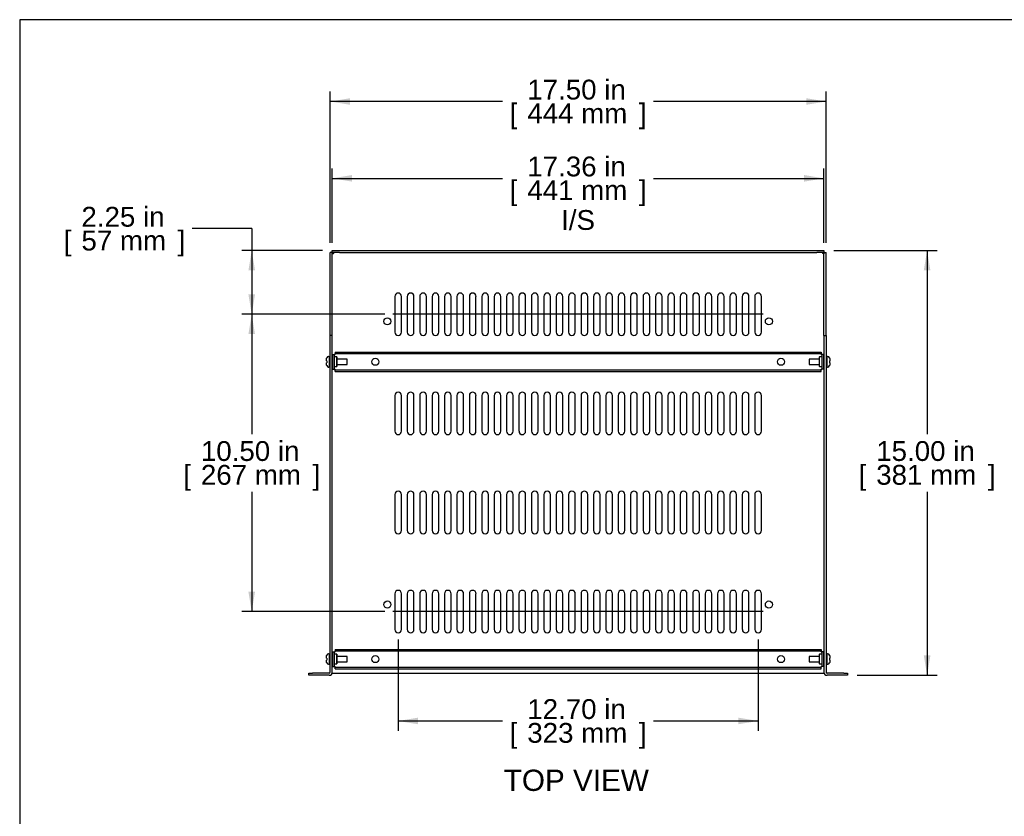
# Model space of a CAD drawing. Header units: inches. Extents: x 0 to 80, y 0 to 59.8.
# Tile 2 of 17: x 0 to 34.8, y 31.6 to 59.8. Entities that reach past the tile are written whole.
import ezdxf
from ezdxf.enums import TextEntityAlignment as Align
from ezdxf.lldxf.tags import DXFTag

# ---------------------------------------------------------------- set-up
doc = ezdxf.new("R2010")
doc.units = ezdxf.units.IN
doc.header["$MEASUREMENT"] = 0
for name, color, linetype in [('COM56860-4', 7, 'Continuous'), ('COM56863', 7, 'Continuous'), ('Default', 7, 'Continuous'), ('NTS16847', 7, 'Continuous'), ('SCS19498', 7, 'Continuous')]:
    doc.layers.add(name, color=color, linetype=linetype)
doc.styles.add('SEACAD_Arial', font='arial.ttf')
tags = doc.linetypes.add('CENTER2', pattern=[1.125, 0.75, -0.125, 0.125, -0.125]).pattern_tags.tags
tags[10:11] = [DXFTag(74, 4), DXFTag(75, 0), DXFTag(340, '0'), DXFTag(46, 0.0), DXFTag(50, 0.0), DXFTag(44, 0.0), DXFTag(45, 0.0)]
tags[8:9] = [DXFTag(74, 4), DXFTag(75, 0), DXFTag(340, '0'), DXFTag(46, 0.0), DXFTag(50, 0.0), DXFTag(44, 0.0), DXFTag(45, 0.0)]
tags[6:7] = [DXFTag(74, 4), DXFTag(75, 0), DXFTag(340, '0'), DXFTag(46, 0.0), DXFTag(50, 0.0), DXFTag(44, 0.0), DXFTag(45, 0.0)]
tags[4:5] = [DXFTag(74, 4), DXFTag(75, 0), DXFTag(340, '0'), DXFTag(46, 0.0), DXFTag(50, 0.0), DXFTag(44, 0.0), DXFTag(45, 0.0)]
doc.dimstyles.new('WEB', dxfattribs={"dimtxt": 0.7, "dimasz": 0.7, "dimexe": 0.35, "dimexo": 0.35, "dimgap": 0.35, "dimtad": 0, "dimtih": 1, "dimtoh": 1, "dimzin": 4, "dimdsep": 46, "dimtxsty": 'SEACAD_Arial', "dimblk1": '_SE_FILLED', "dimblk2": '_SE_FILLED', "dimsah": 1, "dimcen": 0.35, "dimadec": 0, "dimazin": 0, "dimtfac": 1, "dimtofl": 0, "dimtmove": 0, "dimatfit": 3, "dimfxl": 1, "dimtolj": 1, "dimtzin": 4, "dimarcsym": 0})

# ---------------------------------------------------------------- blocks, each defined once
blk = doc.blocks.new('SEANNOT_GROUP3')
at = {"layer": 'Default', "color": 7, "linetype": 'CENTER2'}
blk.add_line((26.251, 49.379), (13.176, 49.379), dxfattribs=at)
blk = doc.blocks.new('SEANNOT_GROUP4')
at = {"layer": 'Default', "color": 7, "linetype": 'CENTER2'}
blk.add_line((26.251, 38.879), (13.176, 38.879), dxfattribs=at)
blk = doc.blocks.new('SE3')
at = {"layer": 'COM56860-4', "color": 7, "linetype": 'Continuous'}
for p, q in [((11.036, 51.557), (10.964, 51.557)), ((10.964, 48.629), (10.964, 51.557)), ((11.036, 51.629), (11.286, 51.629)), ((11.036, 51.557), (11.036, 51.629)), ((11.036, 48.629), (11.036, 51.557)), ((11.286, 51.557), (11.036, 51.557)), ((11.067, 51.526), (11.072, 51.521)), ((11.067, 51.526), (11.072, 51.521)), ((11.286, 51.629), (28.142, 51.629)), ((11.286, 51.557), (28.142, 51.557)), ((28.142, 51.629), (28.392, 51.629)), ((28.392, 51.557), (28.142, 51.557)), ((28.361, 51.526), (28.356, 51.521)), ((28.361, 51.526), (28.356, 51.521)), ((28.392, 51.629), (28.392, 51.557)), ((28.392, 51.557), (28.464, 51.557)), ((28.392, 48.629), (28.392, 51.557)), ((28.464, 48.629), (28.464, 51.557)), ((13.245, 50.011), (13.245, 48.746)), ((13.48, 48.746), (13.48, 50.011)), ((13.683, 50.011), (13.683, 48.746)), ((13.918, 48.746), (13.918, 50.011)), ((14.121, 50.011), (14.121, 48.746)), ((14.356, 48.746), (14.356, 50.011)), ((14.559, 50.011), (14.559, 48.746)), ((14.794, 48.746), (14.794, 50.011)), ((14.997, 50.011), (14.997, 48.746)), ((15.232, 48.746), (15.232, 50.011)), ((15.435, 50.011), (15.435, 48.746)), ((15.67, 48.746), (15.67, 50.011)), ((15.873, 50.011), (15.873, 48.746)), ((16.108, 48.746), (16.108, 50.011)), ((16.311, 50.011), (16.311, 48.746)), ((16.546, 48.746), (16.546, 50.011)), ((16.749, 50.011), (16.749, 48.746)), ((16.984, 48.746), (16.984, 50.011)), ((17.187, 50.011), (17.187, 48.746)), ((17.422, 48.746), (17.422, 50.011)), ((17.625, 50.011), (17.625, 48.746)), ((17.86, 48.746), (17.86, 50.011)), ((18.063, 50.011), (18.063, 48.746)), ((18.298, 48.746), (18.298, 50.011)), ((18.501, 50.011), (18.501, 48.746)), ((18.736, 48.746), (18.736, 50.011)), ((18.939, 50.011), (18.939, 48.746)), ((19.174, 48.746), (19.174, 50.011)), ((19.377, 50.011), (19.377, 48.746)), ((19.612, 48.746), (19.612, 50.011)), ((19.815, 50.011), (19.815, 48.746)), ((20.05, 48.746), (20.05, 50.011)), ((20.253, 50.011), (20.253, 48.746)), ((20.488, 48.746), (20.488, 50.011)), ((20.691, 50.011), (20.691, 48.746)), ((20.926, 48.746), (20.926, 50.011)), ((21.129, 50.011), (21.129, 48.746)), ((21.364, 48.746), (21.364, 50.011)), ((21.567, 50.011), (21.567, 48.746)), ((21.802, 48.746), (21.802, 50.011)), ((22.005, 50.011), (22.005, 48.746)), ((22.24, 48.746), (22.24, 50.011)), ((22.443, 50.011), (22.443, 48.746)), ((22.678, 48.746), (22.678, 50.011)), ((22.881, 50.011), (22.881, 48.746)), ((23.116, 48.746), (23.116, 50.011)), ((23.319, 50.011), (23.319, 48.746)), ((23.554, 48.746), (23.554, 50.011)), ((23.757, 50.011), (23.757, 48.746)), ((23.992, 48.746), (23.992, 50.011)), ((24.195, 50.011), (24.195, 48.746)), ((24.43, 48.746), (24.43, 50.011)), ((24.633, 50.011), (24.633, 48.746)), ((24.868, 48.746), (24.868, 50.011)), ((25.071, 50.011), (25.071, 48.746)), ((25.306, 48.746), (25.306, 50.011)), ((25.509, 50.011), (25.509, 48.746)), ((25.744, 48.746), (25.744, 50.011)), ((25.947, 50.011), (25.947, 48.746)), ((26.182, 48.746), (26.182, 50.011)), ((11.036, 48.629), (10.964, 48.629)), ((10.964, 36.737), (10.964, 48.629)), ((11.036, 36.737), (11.036, 48.629)), ((28.392, 48.629), (28.392, 36.737)), ((28.392, 48.629), (28.464, 48.629)), ((28.464, 48.629), (28.464, 36.737)), ((13.245, 46.511), (13.245, 45.246)), ((13.48, 45.246), (13.48, 46.511)), ((13.683, 46.511), (13.683, 45.246)), ((13.918, 45.246), (13.918, 46.511)), ((14.121, 46.511), (14.121, 45.246)), ((14.356, 45.246), (14.356, 46.511)), ((14.559, 46.511), (14.559, 45.246)), ((14.794, 45.246), (14.794, 46.511)), ((14.997, 46.511), (14.997, 45.246)), ((15.232, 45.246), (15.232, 46.511)), ((15.435, 46.511), (15.435, 45.246)), ((15.67, 45.246), (15.67, 46.511)), ((15.873, 46.511), (15.873, 45.246)), ((16.108, 45.246), (16.108, 46.511)), ((16.311, 46.511), (16.311, 45.246)), ((16.546, 45.246), (16.546, 46.511)), ((16.749, 46.511), (16.749, 45.246)), ((16.984, 45.246), (16.984, 46.511)), ((17.187, 46.511), (17.187, 45.246)), ((17.422, 45.246), (17.422, 46.511)), ((17.625, 46.511), (17.625, 45.246)), ((17.86, 45.246), (17.86, 46.511)), ((18.063, 46.511), (18.063, 45.246)), ((18.298, 45.246), (18.298, 46.511)), ((18.501, 46.511), (18.501, 45.246)), ((18.736, 45.246), (18.736, 46.511)), ((18.939, 46.511), (18.939, 45.246)), ((19.174, 45.246), (19.174, 46.511)), ((19.377, 46.511), (19.377, 45.246)), ((19.612, 45.246), (19.612, 46.511)), ((19.815, 46.511), (19.815, 45.246)), ((20.05, 45.246), (20.05, 46.511)), ((20.253, 46.511), (20.253, 45.246)), ((20.488, 45.246), (20.488, 46.511)), ((20.691, 46.511), (20.691, 45.246)), ((20.926, 45.246), (20.926, 46.511)), ((21.129, 46.511), (21.129, 45.246)), ((21.364, 45.246), (21.364, 46.511)), ((21.567, 46.511), (21.567, 45.246)), ((21.802, 45.246), (21.802, 46.511)), ((22.005, 46.511), (22.005, 45.246)), ((22.24, 45.246), (22.24, 46.511)), ((22.443, 46.511), (22.443, 45.246)), ((22.678, 45.246), (22.678, 46.511)), ((22.881, 46.511), (22.881, 45.246)), ((23.116, 45.246), (23.116, 46.511)), ((23.319, 46.511), (23.319, 45.246)), ((23.554, 45.246), (23.554, 46.511)), ((23.757, 46.511), (23.757, 45.246)), ((23.992, 45.246), (23.992, 46.511)), ((24.195, 46.511), (24.195, 45.246)), ((24.43, 45.246), (24.43, 46.511)), ((24.633, 46.511), (24.633, 45.246)), ((24.868, 45.246), (24.868, 46.511)), ((25.071, 46.511), (25.071, 45.246)), ((25.306, 45.246), (25.306, 46.511)), ((25.509, 46.511), (25.509, 45.246)), ((25.744, 45.246), (25.744, 46.511)), ((25.947, 46.511), (25.947, 45.246)), ((26.182, 45.246), (26.182, 46.511)), ((13.245, 43.011), (13.245, 41.746)), ((13.48, 41.746), (13.48, 43.011)), ((13.683, 43.011), (13.683, 41.746)), ((13.918, 41.746), (13.918, 43.011)), ((14.121, 43.011), (14.121, 41.746)), ((14.356, 41.746), (14.356, 43.011)), ((14.559, 43.011), (14.559, 41.746)), ((14.794, 41.746), (14.794, 43.011)), ((14.997, 43.011), (14.997, 41.746)), ((15.232, 41.746), (15.232, 43.011)), ((15.435, 43.011), (15.435, 41.746)), ((15.67, 41.746), (15.67, 43.011)), ((15.873, 43.011), (15.873, 41.746)), ((16.108, 41.746), (16.108, 43.011)), ((16.311, 43.011), (16.311, 41.746)), ((16.546, 41.746), (16.546, 43.011)), ((16.749, 43.011), (16.749, 41.746)), ((16.984, 41.746), (16.984, 43.011)), ((17.187, 43.011), (17.187, 41.746)), ((17.422, 41.746), (17.422, 43.011)), ((17.625, 43.011), (17.625, 41.746)), ((17.86, 41.746), (17.86, 43.011)), ((18.063, 43.011), (18.063, 41.746)), ((18.298, 41.746), (18.298, 43.011)), ((18.501, 43.011), (18.501, 41.746)), ((18.736, 41.746), (18.736, 43.011)), ((18.939, 43.011), (18.939, 41.746)), ((19.174, 41.746), (19.174, 43.011)), ((19.377, 43.011), (19.377, 41.746)), ((19.612, 41.746), (19.612, 43.011)), ((19.815, 43.011), (19.815, 41.746)), ((20.05, 41.746), (20.05, 43.011)), ((20.253, 43.011), (20.253, 41.746)), ((20.488, 41.746), (20.488, 43.011)), ((20.691, 43.011), (20.691, 41.746)), ((20.926, 41.746), (20.926, 43.011)), ((21.129, 43.011), (21.129, 41.746)), ((21.364, 41.746), (21.364, 43.011)), ((21.567, 43.011), (21.567, 41.746)), ((21.802, 41.746), (21.802, 43.011)), ((22.005, 43.011), (22.005, 41.746)), ((22.24, 41.746), (22.24, 43.011)), ((22.443, 43.011), (22.443, 41.746)), ((22.678, 41.746), (22.678, 43.011)), ((22.881, 43.011), (22.881, 41.746)), ((23.116, 41.746), (23.116, 43.011)), ((23.319, 43.011), (23.319, 41.746)), ((23.554, 41.746), (23.554, 43.011)), ((23.757, 43.011), (23.757, 41.746)), ((23.992, 41.746), (23.992, 43.011)), ((24.195, 43.011), (24.195, 41.746)), ((24.43, 41.746), (24.43, 43.011)), ((24.633, 43.011), (24.633, 41.746)), ((24.868, 41.746), (24.868, 43.011)), ((25.071, 43.011), (25.071, 41.746)), ((25.306, 41.746), (25.306, 43.011)), ((25.509, 43.011), (25.509, 41.746)), ((25.744, 41.746), (25.744, 43.011)), ((25.947, 43.011), (25.947, 41.746)), ((26.182, 41.746), (26.182, 43.011)), ((13.245, 39.511), (13.245, 38.246)), ((13.48, 38.246), (13.48, 39.511)), ((13.683, 39.511), (13.683, 38.246)), ((13.918, 38.246), (13.918, 39.511)), ((14.121, 39.511), (14.121, 38.246)), ((14.356, 38.246), (14.356, 39.511)), ((14.559, 39.511), (14.559, 38.246)), ((14.794, 38.246), (14.794, 39.511)), ((14.997, 39.511), (14.997, 38.246)), ((15.232, 38.246), (15.232, 39.511)), ((15.435, 39.511), (15.435, 38.246)), ((15.67, 38.246), (15.67, 39.511)), ((15.873, 39.511), (15.873, 38.246)), ((16.108, 38.246), (16.108, 39.511)), ((16.311, 39.511), (16.311, 38.246)), ((16.546, 38.246), (16.546, 39.511)), ((16.749, 39.511), (16.749, 38.246)), ((16.984, 38.246), (16.984, 39.511)), ((17.187, 39.511), (17.187, 38.246)), ((17.422, 38.246), (17.422, 39.511)), ((17.625, 39.511), (17.625, 38.246)), ((17.86, 38.246), (17.86, 39.511)), ((18.063, 39.511), (18.063, 38.246)), ((18.298, 38.246), (18.298, 39.511)), ((18.501, 39.511), (18.501, 38.246)), ((18.736, 38.246), (18.736, 39.511)), ((18.939, 39.511), (18.939, 38.246)), ((19.174, 38.246), (19.174, 39.511)), ((19.377, 39.511), (19.377, 38.246)), ((19.612, 38.246), (19.612, 39.511)), ((19.815, 39.511), (19.815, 38.246)), ((20.05, 38.246), (20.05, 39.511)), ((20.253, 39.511), (20.253, 38.246)), ((20.488, 38.246), (20.488, 39.511)), ((20.691, 39.511), (20.691, 38.246)), ((20.926, 38.246), (20.926, 39.511)), ((21.129, 39.511), (21.129, 38.246)), ((21.364, 38.246), (21.364, 39.511)), ((21.567, 39.511), (21.567, 38.246)), ((21.802, 38.246), (21.802, 39.511)), ((22.005, 39.511), (22.005, 38.246)), ((22.24, 38.246), (22.24, 39.511)), ((22.443, 39.511), (22.443, 38.246)), ((22.678, 38.246), (22.678, 39.511)), ((22.881, 39.511), (22.881, 38.246)), ((23.116, 38.246), (23.116, 39.511)), ((23.319, 39.511), (23.319, 38.246)), ((23.554, 38.246), (23.554, 39.511)), ((23.757, 39.511), (23.757, 38.246)), ((23.992, 38.246), (23.992, 39.511)), ((24.195, 39.511), (24.195, 38.246)), ((24.43, 38.246), (24.43, 39.511)), ((24.633, 39.511), (24.633, 38.246)), ((24.868, 38.246), (24.868, 39.511)), ((25.071, 39.511), (25.071, 38.246)), ((25.306, 38.246), (25.306, 39.511)), ((25.509, 39.511), (25.509, 38.246)), ((25.744, 38.246), (25.744, 39.511)), ((25.947, 39.511), (25.947, 38.246)), ((26.182, 38.246), (26.182, 39.511)), ((10.211, 36.629), (10.211, 36.701)), ((10.211, 36.701), (10.336, 36.701)), ((10.336, 36.629), (10.211, 36.629)), ((10.928, 36.701), (10.336, 36.701)), ((10.928, 36.629), (10.336, 36.629)), ((11.029, 36.701), (11.036, 36.701)), ((11.036, 36.701), (11.072, 36.701)), ((11.072, 36.701), (28.356, 36.701)), ((28.356, 36.701), (28.392, 36.701)), ((28.398, 36.701), (28.392, 36.701)), ((29.092, 36.701), (28.5, 36.701)), ((29.092, 36.629), (28.5, 36.629)), ((29.092, 36.701), (29.217, 36.701)), ((29.217, 36.629), (29.092, 36.629)), ((29.217, 36.701), (29.217, 36.629))]:
    blk.add_line(p, q, dxfattribs=at)
for centre in [(12.98, 49.129), (26.448, 49.129), (12.98, 39.129), (26.448, 39.129)]:
    blk.add_circle(centre, 0.125, dxfattribs=at)
for centre, radius, start, end in [((13.363, 50.011), 0.118, 0, 180), ((13.801, 50.011), 0.118, 0, 180), ((14.239, 50.011), 0.118, 0, 180), ((14.677, 50.011), 0.118, 0, 180), ((15.115, 50.011), 0.118, 0, 180), ((15.553, 50.011), 0.118, 0, 180), ((15.991, 50.011), 0.118, 0, 180), ((16.429, 50.011), 0.118, 0, 180), ((16.867, 50.011), 0.118, 0, 180), ((17.305, 50.011), 0.118, 0, 180), ((17.743, 50.011), 0.118, 0, 180), ((18.181, 50.011), 0.118, 0, 180), ((18.619, 50.011), 0.118, 0, 180), ((19.057, 50.011), 0.118, 0, 180), ((19.495, 50.011), 0.118, 0, 180), ((19.933, 50.011), 0.118, 0, 180), ((20.371, 50.011), 0.118, 0, 180), ((20.809, 50.011), 0.118, 0, 180), ((21.247, 50.011), 0.118, 0, 180), ((21.685, 50.011), 0.118, 0, 180), ((22.123, 50.011), 0.118, 0, 180), ((22.561, 50.011), 0.118, 0, 180), ((22.999, 50.011), 0.118, 0, 180), ((23.437, 50.011), 0.118, 0, 180), ((23.875, 50.011), 0.118, 0, 180), ((24.313, 50.011), 0.118, 0, 180), ((24.751, 50.011), 0.118, 0, 180), ((25.189, 50.011), 0.118, 0, 180), ((25.627, 50.011), 0.118, 0, 180), ((26.065, 50.011), 0.118, 0, 180), ((13.363, 48.746), 0.117, 180, 0), ((13.801, 48.746), 0.117, 180, 0), ((14.239, 48.746), 0.117, 180, 0), ((14.677, 48.746), 0.117, 180, 0), ((15.115, 48.746), 0.117, 180, 0), ((15.553, 48.746), 0.117, 180, 0), ((15.991, 48.746), 0.117, 180, 0), ((16.429, 48.746), 0.117, 180, 0), ((16.867, 48.746), 0.117, 180, 0), ((17.305, 48.746), 0.117, 180, 0), ((17.743, 48.746), 0.117, 180, 0), ((18.181, 48.746), 0.117, 180, 0), ((18.619, 48.746), 0.117, 180, 0), ((19.057, 48.746), 0.117, 180, 0), ((19.495, 48.746), 0.117, 180, 0), ((19.933, 48.746), 0.117, 180, 0), ((20.371, 48.746), 0.117, 180, 0), ((20.809, 48.746), 0.117, 180, 0), ((21.247, 48.746), 0.117, 180, 0), ((21.685, 48.746), 0.117, 180, 0), ((22.123, 48.746), 0.117, 180, 0), ((22.561, 48.746), 0.117, 180, 0), ((22.999, 48.746), 0.117, 180, 0), ((23.437, 48.746), 0.117, 180, 0), ((23.875, 48.746), 0.117, 180, 0), ((24.313, 48.746), 0.117, 180, 0), ((24.751, 48.746), 0.117, 180, 0), ((25.189, 48.746), 0.117, 180, 0), ((25.627, 48.746), 0.117, 180, 0), ((26.065, 48.746), 0.117, 180, 0), ((13.363, 46.511), 0.118, 0, 180), ((13.801, 46.511), 0.118, 0, 180), ((14.239, 46.511), 0.118, 0, 180), ((14.677, 46.511), 0.118, 0, 180), ((15.115, 46.511), 0.118, 0, 180), ((15.553, 46.511), 0.118, 0, 180), ((15.991, 46.511), 0.118, 0, 180), ((16.429, 46.511), 0.118, 0, 180), ((16.867, 46.511), 0.118, 0, 180), ((17.305, 46.511), 0.118, 0, 180), ((17.743, 46.511), 0.118, 0, 180), ((18.181, 46.511), 0.118, 0, 180), ((18.619, 46.511), 0.118, 0, 180), ((19.057, 46.511), 0.118, 0, 180), ((19.495, 46.511), 0.118, 0, 180), ((19.933, 46.511), 0.118, 0, 180), ((20.371, 46.511), 0.118, 0, 180), ((20.809, 46.511), 0.118, 0, 180), ((21.247, 46.511), 0.118, 0, 180), ((21.685, 46.511), 0.118, 0, 180), ((22.123, 46.511), 0.118, 0, 180), ((22.561, 46.511), 0.118, 0, 180), ((22.999, 46.511), 0.118, 0, 180), ((23.437, 46.511), 0.118, 0, 180), ((23.875, 46.511), 0.118, 0, 180), ((24.313, 46.511), 0.118, 0, 180), ((24.751, 46.511), 0.118, 0, 180), ((25.189, 46.511), 0.118, 0, 180), ((25.627, 46.511), 0.118, 0, 180), ((26.065, 46.511), 0.118, 0, 180), ((13.363, 45.246), 0.117, 180, 0), ((13.801, 45.246), 0.117, 180, 0), ((14.239, 45.246), 0.117, 180, 0), ((14.677, 45.246), 0.117, 180, 0), ((15.115, 45.246), 0.117, 180, 0), ((15.553, 45.246), 0.117, 180, 0), ((15.991, 45.246), 0.117, 180, 0), ((16.429, 45.246), 0.117, 180, 0), ((16.867, 45.246), 0.117, 180, 0), ((17.305, 45.246), 0.117, 180, 0), ((17.743, 45.246), 0.117, 180, 0), ((18.181, 45.246), 0.117, 180, 0), ((18.619, 45.246), 0.117, 180, 0), ((19.057, 45.246), 0.117, 180, 0), ((19.495, 45.246), 0.117, 180, 0), ((19.933, 45.246), 0.117, 180, 0), ((20.371, 45.246), 0.117, 180, 0), ((20.809, 45.246), 0.117, 180, 0), ((21.247, 45.246), 0.117, 180, 0), ((21.685, 45.246), 0.117, 180, 0), ((22.123, 45.246), 0.117, 180, 0), ((22.561, 45.246), 0.117, 180, 0), ((22.999, 45.246), 0.117, 180, 0), ((23.437, 45.246), 0.117, 180, 0), ((23.875, 45.246), 0.117, 180, 0), ((24.313, 45.246), 0.117, 180, 0), ((24.751, 45.246), 0.117, 180, 0), ((25.189, 45.246), 0.117, 180, 0), ((25.627, 45.246), 0.117, 180, 0), ((26.065, 45.246), 0.117, 180, 0), ((13.363, 43.011), 0.118, 0, 180), ((13.801, 43.011), 0.118, 0, 180), ((14.239, 43.011), 0.118, 0, 180), ((14.677, 43.011), 0.118, 0, 180), ((15.115, 43.011), 0.118, 0, 180), ((15.553, 43.011), 0.118, 0, 180), ((15.991, 43.011), 0.118, 0, 180), ((16.429, 43.011), 0.118, 0, 180), ((16.867, 43.011), 0.118, 0, 180), ((17.305, 43.011), 0.118, 0, 180), ((17.743, 43.011), 0.118, 0, 180), ((18.181, 43.011), 0.118, 0, 180), ((18.619, 43.011), 0.118, 0, 180), ((19.057, 43.011), 0.118, 0, 180), ((19.495, 43.011), 0.118, 0, 180), ((19.933, 43.011), 0.118, 0, 180), ((20.371, 43.011), 0.118, 0, 180), ((20.809, 43.011), 0.118, 0, 180), ((21.247, 43.011), 0.118, 0, 180), ((21.685, 43.011), 0.118, 0, 180), ((22.123, 43.011), 0.118, 0, 180), ((22.561, 43.011), 0.118, 0, 180), ((22.999, 43.011), 0.118, 0, 180), ((23.437, 43.011), 0.118, 0, 180), ((23.875, 43.011), 0.118, 0, 180), ((24.313, 43.011), 0.118, 0, 180), ((24.751, 43.011), 0.118, 0, 180), ((25.189, 43.011), 0.118, 0, 180), ((25.627, 43.011), 0.118, 0, 180), ((26.065, 43.011), 0.118, 0, 180), ((13.363, 41.746), 0.117, 180, 0), ((13.801, 41.746), 0.117, 180, 0), ((14.239, 41.746), 0.117, 180, 0), ((14.677, 41.746), 0.117, 180, 0), ((15.115, 41.746), 0.117, 180, 0), ((15.553, 41.746), 0.117, 180, 0), ((15.991, 41.746), 0.117, 180, 0), ((16.429, 41.746), 0.117, 180, 0), ((16.867, 41.746), 0.117, 180, 0), ((17.305, 41.746), 0.117, 180, 0), ((17.743, 41.746), 0.117, 180, 0), ((18.181, 41.746), 0.117, 180, 0), ((18.619, 41.746), 0.117, 180, 0), ((19.057, 41.746), 0.117, 180, 0), ((19.495, 41.746), 0.117, 180, 0), ((19.933, 41.746), 0.117, 180, 0), ((20.371, 41.746), 0.117, 180, 0), ((20.809, 41.746), 0.117, 180, 0), ((21.247, 41.746), 0.117, 180, 0), ((21.685, 41.746), 0.117, 180, 0), ((22.123, 41.746), 0.117, 180, 0), ((22.561, 41.746), 0.117, 180, 0), ((22.999, 41.746), 0.117, 180, 0), ((23.437, 41.746), 0.117, 180, 0), ((23.875, 41.746), 0.117, 180, 0), ((24.313, 41.746), 0.117, 180, 0), ((24.751, 41.746), 0.117, 180, 0), ((25.189, 41.746), 0.117, 180, 0), ((25.627, 41.746), 0.117, 180, 0), ((26.065, 41.746), 0.117, 180, 0), ((13.363, 39.511), 0.118, 0, 180), ((13.801, 39.511), 0.118, 0, 180), ((14.239, 39.511), 0.118, 0, 180), ((14.677, 39.511), 0.118, 0, 180), ((15.115, 39.511), 0.118, 0, 180), ((15.553, 39.511), 0.118, 0, 180), ((15.991, 39.511), 0.118, 0, 180), ((16.429, 39.511), 0.118, 0, 180), ((16.867, 39.511), 0.118, 0, 180), ((17.305, 39.511), 0.118, 0, 180), ((17.743, 39.511), 0.118, 0, 180), ((18.181, 39.511), 0.118, 0, 180), ((18.619, 39.511), 0.118, 0, 180), ((19.057, 39.511), 0.118, 0, 180), ((19.495, 39.511), 0.118, 0, 180), ((19.933, 39.511), 0.118, 0, 180), ((20.371, 39.511), 0.118, 0, 180), ((20.809, 39.511), 0.118, 0, 180), ((21.247, 39.511), 0.118, 0, 180), ((21.685, 39.511), 0.118, 0, 180), ((22.123, 39.511), 0.118, 0, 180), ((22.561, 39.511), 0.118, 0, 180), ((22.999, 39.511), 0.118, 0, 180), ((23.437, 39.511), 0.118, 0, 180), ((23.875, 39.511), 0.118, 0, 180), ((24.313, 39.511), 0.118, 0, 180), ((24.751, 39.511), 0.118, 0, 180), ((25.189, 39.511), 0.118, 0, 180), ((25.627, 39.511), 0.118, 0, 180), ((26.065, 39.511), 0.118, 0, 180), ((13.363, 38.246), 0.117, 180, 0), ((13.801, 38.246), 0.117, 180, 0), ((14.239, 38.246), 0.117, 180, 0), ((14.677, 38.246), 0.117, 180, 0), ((15.115, 38.246), 0.117, 180, 0), ((15.553, 38.246), 0.117, 180, 0), ((15.991, 38.246), 0.117, 180, 0), ((16.429, 38.246), 0.117, 180, 0), ((16.867, 38.246), 0.117, 180, 0), ((17.305, 38.246), 0.117, 180, 0), ((17.743, 38.246), 0.117, 180, 0), ((18.181, 38.246), 0.117, 180, 0), ((18.619, 38.246), 0.117, 180, 0), ((19.057, 38.246), 0.117, 180, 0), ((19.495, 38.246), 0.117, 180, 0), ((19.933, 38.246), 0.117, 180, 0), ((20.371, 38.246), 0.117, 180, 0), ((20.809, 38.246), 0.117, 180, 0), ((21.247, 38.246), 0.117, 180, 0), ((21.685, 38.246), 0.117, 180, 0), ((22.123, 38.246), 0.117, 180, 0), ((22.561, 38.246), 0.117, 180, 0), ((22.999, 38.246), 0.117, 180, 0), ((23.437, 38.246), 0.117, 180, 0), ((23.875, 38.246), 0.117, 180, 0), ((24.313, 38.246), 0.117, 180, 0), ((24.751, 38.246), 0.117, 180, 0), ((25.189, 38.246), 0.117, 180, 0), ((25.627, 38.246), 0.117, 180, 0), ((26.065, 38.246), 0.117, 180, 0), ((10.928, 36.737), 0.036, 270, 0), ((10.928, 36.737), 0.108, 270, 0), ((28.5, 36.737), 0.108, 180, 270), ((28.5, 36.737), 0.036, 180, 270)]:
    blk.add_arc(centre, radius, start, end, dxfattribs=at)
for points, knots in [([(11.067, 51.526), (11.063, 51.521), (11.059, 51.517), (11.053, 51.513), (11.051, 51.512), (11.046, 51.511), (11.044, 51.511), (11.041, 51.513), (11.04, 51.514), (11.038, 51.517), (11.037, 51.519), (11.036, 51.525), (11.036, 51.53), (11.036, 51.535)], [0, 0, 0, 0, 0.25, 0.25, 0.375, 0.375, 0.5, 0.5, 0.625, 0.625, 0.75, 0.75, 1, 1, 1, 1]), ([(11.063, 51.529), (11.057, 51.526), (11.05, 51.523), (11.042, 51.52), (11.04, 51.519), (11.038, 51.518)], [0, 0, 0, 0, 0.125, 0.125, 0.1674801, 0.1674801, 0.1674801, 0.1674801]), ([(11.057, 51.557), (11.062, 51.557), (11.067, 51.557), (11.075, 51.555), (11.079, 51.553), (11.081, 51.548), (11.081, 51.546), (11.081, 51.542), (11.08, 51.54), (11.075, 51.533), (11.071, 51.529), (11.067, 51.526)], [0, 0, 0, 0, 0.25, 0.25, 0.5, 0.5, 0.625, 0.625, 0.75, 0.75, 1, 1, 1, 1]), ([(11.074, 51.555), (11.073, 51.553), (11.073, 51.55), (11.069, 51.542), (11.067, 51.536), (11.063, 51.529)], [0.8317434, 0.8317434, 0.8317434, 0.8317434, 0.875, 0.875, 1, 1, 1, 1]), ([(28.361, 51.526), (28.356, 51.529), (28.352, 51.533), (28.348, 51.54), (28.347, 51.542), (28.346, 51.546), (28.346, 51.548), (28.348, 51.551), (28.349, 51.553), (28.352, 51.555), (28.354, 51.555), (28.36, 51.557), (28.365, 51.557), (28.37, 51.557)], [0, 0, 0, 0, 0.25, 0.25, 0.375, 0.375, 0.5, 0.5, 0.625, 0.625, 0.75, 0.75, 1, 1, 1, 1]), ([(28.364, 51.529), (28.361, 51.536), (28.358, 51.542), (28.355, 51.551), (28.354, 51.553), (28.353, 51.555)], [0, 0, 0, 0, 0.125, 0.125, 0.1674801, 0.1674801, 0.1674801, 0.1674801]), ([(28.392, 51.535), (28.392, 51.53), (28.391, 51.525), (28.39, 51.517), (28.388, 51.513), (28.383, 51.511), (28.381, 51.511), (28.377, 51.512), (28.374, 51.513), (28.368, 51.517), (28.364, 51.521), (28.361, 51.526)], [0, 0, 0, 0, 0.25, 0.25, 0.5, 0.5, 0.625, 0.625, 0.75, 0.75, 1, 1, 1, 1]), ([(28.39, 51.518), (28.388, 51.519), (28.385, 51.52), (28.377, 51.523), (28.37, 51.526), (28.364, 51.529)], [0.8317434, 0.8317434, 0.8317434, 0.8317434, 0.875, 0.875, 1, 1, 1, 1])]:
    blk.add_open_spline(points, degree=3, knots=knots, dxfattribs=at)
at = {"layer": 'COM56863', "color": 7, "linetype": 'Continuous'}
for p, q in [((11.139, 48.045), (28.288, 48.045)), ((11.139, 48.045), (11.139, 47.988)), ((11.139, 47.988), (28.288, 47.988)), ((11.139, 47.959), (11.139, 47.988)), ((28.288, 48.045), (28.288, 47.988)), ((28.288, 47.959), (28.288, 47.988)), ((11.053, 47.959), (11.11, 47.959)), ((11.053, 47.443), (11.053, 47.959)), ((11.11, 47.959), (11.139, 47.959)), ((11.11, 47.443), (11.11, 47.959)), ((28.288, 47.959), (28.317, 47.959)), ((28.317, 47.959), (28.317, 47.443)), ((28.374, 47.959), (28.317, 47.959)), ((28.374, 47.959), (28.374, 47.443)), ((11.053, 47.443), (11.11, 47.443)), ((11.11, 47.443), (11.139, 47.443)), ((11.139, 47.414), (11.139, 47.443)), ((11.139, 47.414), (28.288, 47.414)), ((11.139, 47.357), (11.139, 47.414)), ((11.139, 47.357), (28.288, 47.357)), ((28.288, 47.414), (28.288, 47.443)), ((28.288, 47.443), (28.317, 47.443)), ((28.288, 47.357), (28.288, 47.414)), ((28.374, 47.443), (28.317, 47.443)), ((11.139, 37.545), (28.288, 37.545)), ((11.139, 37.545), (11.139, 37.488)), ((28.288, 37.545), (28.288, 37.488)), ((11.053, 37.459), (11.11, 37.459)), ((11.053, 36.943), (11.053, 37.459)), ((11.11, 37.459), (11.139, 37.459)), ((11.11, 36.943), (11.11, 37.459)), ((11.139, 37.488), (28.288, 37.488)), ((11.139, 37.459), (11.139, 37.488)), ((28.288, 37.459), (28.288, 37.488)), ((28.288, 37.459), (28.317, 37.459)), ((28.317, 37.459), (28.317, 36.943)), ((28.374, 37.459), (28.317, 37.459)), ((28.374, 37.459), (28.374, 36.943)), ((11.053, 36.943), (11.11, 36.943)), ((11.11, 36.943), (11.139, 36.943)), ((11.139, 36.914), (11.139, 36.943)), ((11.139, 36.914), (28.288, 36.914)), ((11.139, 36.857), (11.139, 36.914)), ((11.139, 36.857), (28.288, 36.857)), ((28.288, 36.914), (28.288, 36.943)), ((28.288, 36.943), (28.317, 36.943)), ((28.288, 36.857), (28.288, 36.914)), ((28.374, 36.943), (28.317, 36.943))]:
    blk.add_line(p, q, dxfattribs=at)
for centre in [(12.553, 47.701), (26.874, 47.701), (12.553, 37.201), (26.874, 37.201)]:
    blk.add_circle(centre, 0.125, dxfattribs=at)
at = {"layer": 'NTS16847', "color": 7, "linetype": 'Continuous'}
for p, q in [((11.19, 47.871), (11.11, 47.871)), ((11.19, 47.871), (11.19, 47.531)), ((11.2, 47.861), (11.19, 47.871)), ((11.2, 47.541), (11.2, 47.861)), ((28.237, 47.871), (28.227, 47.861)), ((28.227, 47.861), (28.227, 47.541)), ((28.237, 47.531), (28.237, 47.871)), ((28.317, 47.871), (28.237, 47.871)), ((11.11, 47.531), (11.19, 47.531)), ((11.19, 47.531), (11.2, 47.541)), ((28.227, 47.541), (28.237, 47.531)), ((28.237, 47.531), (28.317, 47.531)), ((11.19, 37.371), (11.11, 37.371)), ((11.19, 37.371), (11.19, 37.031)), ((11.2, 37.361), (11.19, 37.371)), ((11.2, 37.041), (11.2, 37.361)), ((28.237, 37.371), (28.227, 37.361)), ((28.227, 37.361), (28.227, 37.041)), ((28.237, 37.031), (28.237, 37.371)), ((28.317, 37.371), (28.237, 37.371)), ((11.11, 37.031), (11.19, 37.031)), ((11.19, 37.031), (11.2, 37.041)), ((28.227, 37.041), (28.237, 37.031)), ((28.237, 37.031), (28.317, 37.031))]:
    blk.add_line(p, q, dxfattribs=at)
at = {"layer": 'SCS19498', "color": 7, "linetype": 'Continuous'}
for p, q in [((10.834, 47.737), (10.834, 47.809)), ((10.834, 47.737), (10.842, 47.737)), ((10.842, 47.665), (10.834, 47.665)), ((10.834, 47.593), (10.834, 47.665)), ((10.839, 47.837), (10.837, 47.837)), ((10.842, 47.737), (10.842, 47.665)), ((10.909, 47.885), (10.904, 47.885)), ((10.934, 47.517), (10.934, 47.885)), ((10.964, 47.885), (10.934, 47.885)), ((11.053, 47.795), (11.036, 47.795)), ((11.559, 47.795), (11.2, 47.795)), ((11.559, 47.606), (11.559, 47.795)), ((27.869, 47.795), (27.869, 47.606)), ((28.227, 47.795), (27.869, 47.795)), ((28.392, 47.795), (28.374, 47.795)), ((28.494, 47.885), (28.464, 47.885)), ((28.494, 47.885), (28.494, 47.517)), ((28.524, 47.885), (28.519, 47.885)), ((28.594, 47.737), (28.586, 47.737)), ((28.586, 47.737), (28.586, 47.665)), ((28.586, 47.665), (28.594, 47.665)), ((28.588, 47.837), (28.59, 47.837)), ((28.594, 47.809), (28.594, 47.737)), ((28.594, 47.665), (28.594, 47.593)), ((10.837, 47.565), (10.839, 47.565)), ((10.904, 47.517), (10.909, 47.517)), ((10.934, 47.517), (10.964, 47.517)), ((11.036, 47.606), (11.053, 47.606)), ((11.2, 47.606), (11.559, 47.606)), ((27.869, 47.606), (28.227, 47.606)), ((28.374, 47.606), (28.392, 47.606)), ((28.464, 47.517), (28.494, 47.517)), ((28.519, 47.517), (28.524, 47.517)), ((28.59, 47.565), (28.588, 47.565)), ((10.834, 37.237), (10.834, 37.309)), ((10.834, 37.237), (10.842, 37.237)), ((10.839, 37.337), (10.837, 37.337)), ((10.842, 37.237), (10.842, 37.165)), ((10.909, 37.385), (10.904, 37.385)), ((10.934, 37.017), (10.934, 37.385)), ((10.964, 37.385), (10.934, 37.385)), ((11.053, 37.295), (11.036, 37.295)), ((11.559, 37.295), (11.2, 37.295)), ((11.559, 37.106), (11.559, 37.295)), ((27.869, 37.295), (27.869, 37.106)), ((28.227, 37.295), (27.869, 37.295)), ((28.392, 37.295), (28.374, 37.295)), ((28.494, 37.385), (28.464, 37.385)), ((28.494, 37.385), (28.494, 37.017)), ((28.524, 37.385), (28.519, 37.385)), ((28.594, 37.237), (28.586, 37.237)), ((28.586, 37.237), (28.586, 37.165)), ((28.588, 37.337), (28.59, 37.337)), ((28.594, 37.309), (28.594, 37.237)), ((10.842, 37.165), (10.834, 37.165)), ((10.834, 37.093), (10.834, 37.165)), ((10.837, 37.065), (10.839, 37.065)), ((10.904, 37.017), (10.909, 37.017)), ((10.934, 37.017), (10.964, 37.017)), ((11.036, 37.106), (11.053, 37.106)), ((11.2, 37.106), (11.559, 37.106)), ((27.869, 37.106), (28.227, 37.106)), ((28.374, 37.106), (28.392, 37.106)), ((28.464, 37.017), (28.494, 37.017)), ((28.519, 37.017), (28.524, 37.017)), ((28.586, 37.165), (28.594, 37.165)), ((28.59, 37.065), (28.588, 37.065)), ((28.594, 37.165), (28.594, 37.093))]:
    blk.add_line(p, q, dxfattribs=at)
for centre, radius, start, end in [((10.904, 47.815), 0.07, 90, 161.6743), ((10.909, 47.86), 0.025, 0, 90), ((28.519, 47.86), 0.025, 90, 180), ((28.524, 47.815), 0.07, 18.3477, 90), ((10.904, 47.587), 0.07, 198.3477, 270), ((10.909, 47.542), 0.025, 270, 0), ((28.519, 47.542), 0.025, 180, 270), ((28.524, 47.587), 0.07, 270, 341.6743), ((10.904, 37.315), 0.07, 90, 161.6743), ((10.909, 37.36), 0.025, 0, 90), ((28.519, 37.36), 0.025, 90, 180), ((28.524, 37.315), 0.07, 18.3477, 90), ((10.904, 37.087), 0.07, 198.3477, 270), ((10.909, 37.042), 0.025, 270, 0), ((28.519, 37.042), 0.025, 180, 270), ((28.524, 37.087), 0.07, 270, 341.6743)]:
    blk.add_arc(centre, radius, start, end, dxfattribs=at)
for points in [[(10.834, 47.809), (10.834, 47.814), (10.834, 47.819), (10.836, 47.828), (10.837, 47.832), (10.839, 47.837)], [(28.588, 47.837), (28.59, 47.832), (28.591, 47.828), (28.593, 47.818), (28.594, 47.814), (28.594, 47.809)], [(10.839, 47.565), (10.837, 47.569), (10.836, 47.574), (10.834, 47.583), (10.834, 47.588), (10.834, 47.593)], [(28.594, 47.593), (28.594, 47.588), (28.593, 47.583), (28.591, 47.574), (28.59, 47.569), (28.588, 47.565)], [(10.834, 37.309), (10.834, 37.314), (10.834, 37.319), (10.836, 37.328), (10.837, 37.332), (10.839, 37.337)], [(28.588, 37.337), (28.59, 37.332), (28.591, 37.328), (28.593, 37.318), (28.594, 37.314), (28.594, 37.309)], [(10.839, 37.065), (10.837, 37.069), (10.836, 37.074), (10.834, 37.083), (10.834, 37.088), (10.834, 37.093)], [(28.594, 37.093), (28.594, 37.088), (28.593, 37.083), (28.591, 37.074), (28.59, 37.069), (28.588, 37.065)]]:
    blk.add_open_spline(points, degree=3, knots=[0, 0, 0, 0, 0.5, 0.5, 1, 1, 1, 1], dxfattribs=at)
blk = doc.blocks.new('DMBLK419')
at = {"layer": 'Default', "linetype": 'Continuous', "transparency": 16777216}
for points in [[(14.063, 34.9), (14.063, 35.133), (13.363, 35.016)], [(25.365, 34.9), (26.065, 35.016), (25.365, 35.133)]]:
    blk.add_hatch(color=7, dxfattribs=at).paths.add_polyline_path(points)
at = {"layer": 'Default', "color": 7, "linetype": 'Continuous', "transparency": 16777216}
for p, q in [((13.363, 37.896), (13.363, 34.666)), ((26.065, 37.896), (26.065, 34.666)), ((13.363, 35.016), (17.049, 35.016)), ((22.378, 35.016), (26.065, 35.016))]:
    blk.add_line(p, q, dxfattribs=at)
at = {"layer": 'Default', "color": 7, "linetype": 'Continuous', "transparency": 16777216, "style": 'SEACAD_Arial'}
for s, p in [('12.70 in', (17.918, 35.786)), ('[', (17.294, 34.946)), ('323 mm', (17.918, 34.946)), (']', (21.859, 34.946))]:
    blk.add_text(s, height=0.7, dxfattribs=at).set_placement(p, align=Align.TOP_LEFT)
blk = doc.blocks.new('_SE_FILLED')
at = {"color": 0}
blk.add_line((0, 0), (-1, 0), dxfattribs=at)
blk.add_solid([(0, 0), (-1, -0.1665), (-1, 0.1665), (0, 0)], dxfattribs=at)
blk = doc.blocks.new('DMBLK420')
at = {"layer": 'Default', "linetype": 'Continuous', "transparency": 16777216}
for points in [[(11.736, 54.296), (11.036, 54.179), (11.736, 54.063)], [(27.692, 54.296), (27.692, 54.063), (28.392, 54.179)]]:
    blk.add_hatch(color=7, dxfattribs=at).paths.add_polyline_path(points)
at = {"layer": 'Default', "color": 7, "linetype": 'Continuous', "transparency": 16777216}
for p, q in [((11.036, 51.907), (11.036, 54.529)), ((28.392, 51.907), (28.392, 54.529)), ((11.036, 54.179), (17.049, 54.179)), ((22.378, 54.179), (28.392, 54.179))]:
    blk.add_line(p, q, dxfattribs=at)
at = {"layer": 'Default', "color": 7, "linetype": 'Continuous', "transparency": 16777216, "style": 'SEACAD_Arial'}
for s, p in [('17.36 in', (17.918, 54.949)), ('[', (17.294, 54.109)), ('441 mm', (17.918, 54.109)), (']', (21.859, 54.109)), ('I/S', (19.113, 53.059))]:
    blk.add_text(s, height=0.7, dxfattribs=at).set_placement(p, align=Align.TOP_LEFT)
blk = doc.blocks.new('DMBLK421')
at = {"layer": 'Default', "linetype": 'Continuous', "transparency": 16777216}
for points in [[(11.664, 57.01), (10.964, 56.894), (11.664, 56.777)], [(27.764, 57.01), (27.764, 56.777), (28.464, 56.894)]]:
    blk.add_hatch(color=7, dxfattribs=at).paths.add_polyline_path(points)
at = {"layer": 'Default', "color": 7, "linetype": 'Continuous', "transparency": 16777216}
for p, q in [((10.964, 51.907), (10.964, 57.244)), ((28.464, 51.907), (28.464, 57.244)), ((17.049, 56.894), (10.964, 56.894)), ((28.464, 56.894), (22.378, 56.894))]:
    blk.add_line(p, q, dxfattribs=at)
at = {"layer": 'Default', "color": 7, "linetype": 'Continuous', "transparency": 16777216, "style": 'SEACAD_Arial'}
for s, p in [('17.50 in', (17.918, 57.664)), ('[', (17.294, 56.824)), ('444 mm', (17.918, 56.824)), (']', (21.859, 56.824))]:
    blk.add_text(s, height=0.7, dxfattribs=at).set_placement(p, align=Align.TOP_LEFT)
blk = doc.blocks.new('DMBLK425')
at = {"layer": 'Default', "linetype": 'Continuous', "transparency": 16777216}
for points in [[(32.149, 50.929), (32.032, 51.629), (31.915, 50.929)], [(32.149, 37.329), (31.915, 37.329), (32.032, 36.629)]]:
    blk.add_hatch(color=7, dxfattribs=at).paths.add_polyline_path(points)
at = {"layer": 'Default', "color": 7, "linetype": 'Continuous', "transparency": 16777216}
for p, q in [((28.742, 51.629), (32.382, 51.629)), ((32.032, 51.629), (32.032, 45.144)), ((32.032, 43.114), (32.032, 36.629)), ((29.567, 36.629), (32.382, 36.629))]:
    blk.add_line(p, q, dxfattribs=at)
at = {"layer": 'Default', "color": 7, "linetype": 'Continuous', "transparency": 16777216, "style": 'SEACAD_Arial'}
for s, p in [('15.00 in', (30.236, 44.899)), ('[', (29.612, 44.059)), ('381 mm', (30.236, 44.059)), (']', (34.178, 44.059))]:
    blk.add_text(s, height=0.7, dxfattribs=at).set_placement(p, align=Align.TOP_LEFT)
blk = doc.blocks.new('DMBLK426')
at = {"layer": 'Default', "linetype": 'Continuous', "transparency": 16777216}
for points in [[(8.074, 48.679), (8.308, 48.679), (8.191, 49.379)], [(8.074, 39.579), (8.191, 38.879), (8.308, 39.579)]]:
    blk.add_hatch(color=7, dxfattribs=at).paths.add_polyline_path(points)
at = {"layer": 'Default', "color": 7, "linetype": 'Continuous', "transparency": 16777216}
for p, q in [((12.895, 49.379), (7.841, 49.379)), ((8.191, 49.379), (8.191, 45.144)), ((8.191, 43.114), (8.191, 38.879)), ((12.895, 38.879), (7.841, 38.879))]:
    blk.add_line(p, q, dxfattribs=at)
at = {"layer": 'Default', "color": 7, "linetype": 'Continuous', "transparency": 16777216, "style": 'SEACAD_Arial'}
for s, p in [('10.50 in', (6.396, 44.899)), ('[', (5.772, 44.059)), ('267 mm', (6.396, 44.059)), (']', (10.337, 44.059))]:
    blk.add_text(s, height=0.7, dxfattribs=at).set_placement(p, align=Align.TOP_LEFT)
blk = doc.blocks.new('DMBLK427')
at = {"layer": 'Default', "linetype": 'Continuous', "transparency": 16777216}
for points in [[(8.074, 50.929), (8.308, 50.929), (8.191, 51.629)], [(8.074, 50.079), (8.191, 49.379), (8.308, 50.079)]]:
    blk.add_hatch(color=7, dxfattribs=at).paths.add_polyline_path(points)
at = {"layer": 'Default', "color": 7, "linetype": 'Continuous', "transparency": 16777216}
for p, q in [((8.191, 52.403), (6.091, 52.403)), ((8.191, 52.403), (8.191, 49.379)), ((10.686, 51.629), (7.841, 51.629)), ((12.895, 49.379), (7.841, 49.379))]:
    blk.add_line(p, q, dxfattribs=at)
at = {"layer": 'Default', "color": 7, "linetype": 'Continuous', "transparency": 16777216, "style": 'SEACAD_Arial'}
for s, p in [('2.25 in', (2.179, 53.173)), ('[', (1.555, 52.333)), ('57 mm', (2.179, 52.333)), (']', (5.572, 52.333))]:
    blk.add_text(s, height=0.7, dxfattribs=at).set_placement(p, align=Align.TOP_LEFT)

msp = doc.modelspace()

# ---------------------------------------------------------------- linework, layer by layer
at = {"layer": 'Default', "color": 7, "linetype": 'Continuous'}
for p, q in [((80, 59.783), (0, 59.783)), ((0, 59.783), (0, 0))]:
    msp.add_line(p, q, dxfattribs=at)

# ---------------------------------------------------------------- block references
at = {"layer": 'Default'}
for name in ['SE3', 'SEANNOT_GROUP3', 'SEANNOT_GROUP4']:
    msp.add_blockref(name, (0, 0), dxfattribs=at)

# ---------------------------------------------------------------- texts
at = {"layer": 'Default', "color": 7, "linetype": 'Continuous', "style": 'SEACAD_Arial'}
msp.add_text('TOP VIEW', height=0.75, dxfattribs=at).set_placement((17.088, 33.296), align=Align.TOP_LEFT)

# ---------------------------------------------------------------- dimensions: what is measured, and where the dimension line sits
at = {"layer": 'Default', "color": 7, "linetype": 'Continuous'}
for base, p1, p2, angle, text, picture, middle, dimtype in [((28.464, 56.894), (28.464, 51.557), (10.964, 51.557), 180, '\\A1;<>', 'DMBLK421', (19.714, 56.894), 161), ((11.036, 54.179), (11.036, 51.557), (28.392, 51.557), 0, '\\A1;<>\\PI/S', 'DMBLK420', (19.714, 54.179), 161), ((8.191, 49.379), (11.036, 51.629), (13.245, 49.379), 90, '\\A1;<>', 'DMBLK427', (6.091, 52.403), 160), ((32.032, 36.629), (28.392, 51.629), (29.217, 36.629), 90, '\\A1;<>', 'DMBLK425', (32.032, 44.129), 160), ((8.191, 49.379), (13.245, 49.379), (13.245, 38.879), 270, '\\A1;<>', 'DMBLK426', (8.191, 44.129), 161), ((13.363, 35.016), (13.363, 38.246), (26.065, 38.246), 0, '\\A1;<>', 'DMBLK419', (19.714, 35.016), 161)]:
    dim = msp.add_linear_dim(base=base, p1=p1, p2=p2, angle=angle, text=text, dimstyle='WEB', override={"dimpost": '\\X'}, dxfattribs=at)
    dim.commit()
    dim.dimension.update_dxf_attribs({"geometry": picture, "text_midpoint": middle, "dimtype": dimtype})

doc.saveas('drawing.dxf')
